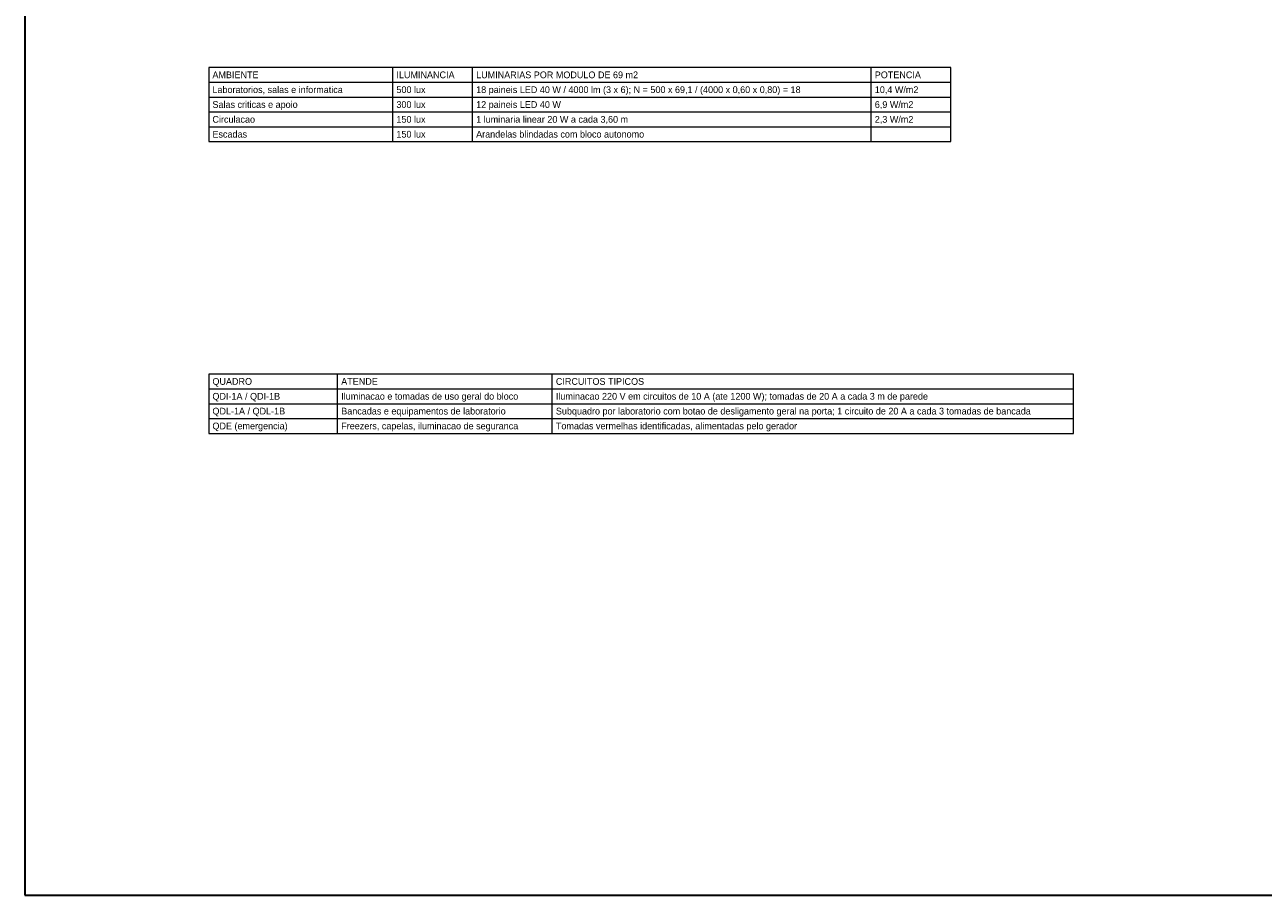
# Model space of a CAD drawing. Header units: metres. Extents: x -12 to 152, y -66 to 49.
# Tile 1 of 6: x -12 to 69, y -66 to -9. Entities that reach past the tile are written whole.
import ezdxf
from ezdxf.enums import TextEntityAlignment as Align

# ---------------------------------------------------------------- set-up
doc = ezdxf.new("R2010")
doc.units = ezdxf.units.M
doc.layers.add('COTA', color=8, linetype='Continuous', lineweight=13, true_color=0x6a6a6a)
doc.layers.add('FOLHA', color=7, linetype='Continuous', lineweight=35)
doc.layers.add('NOTA', color=7, linetype='Continuous', lineweight=18)

msp = doc.modelspace()

# ---------------------------------------------------------------- linework, layer by layer
at = {"layer": 'COTA'}
for p, q in [((12, -16.84), (12, -12)), ((17.2, -16.84), (17.2, -12)), ((43.2, -16.84), (43.2, -12)), ((0, -12.968), (48.4, -12.968)), ((0, -13.936), (48.4, -13.936)), ((0, -14.904), (48.4, -14.904)), ((0, -15.872), (48.4, -15.872)), ((0, -16.84), (48.4, -16.84)), ((8.4, -35.872), (8.4, -32)), ((22.4, -35.872), (22.4, -32)), ((0, -32.968), (56.4, -32.968)), ((0, -33.936), (56.4, -33.936)), ((0, -34.904), (56.4, -34.904)), ((0, -35.872), (56.4, -35.872))]:
    msp.add_line(p, q, dxfattribs=at)
for points in [[(0, -16.84), (48.4, -16.84), (48.4, -12), (0, -12)], [(0, -35.872), (56.4, -35.872), (56.4, -32), (0, -32)]]:
    msp.add_lwpolyline(points, close=True, dxfattribs=at)
at = {"layer": 'FOLHA'}
msp.add_lwpolyline([(-12, -66), (152.2, -66), (152.2, 48.8), (-12, 48.8)], close=True, dxfattribs=at)

# ---------------------------------------------------------------- texts
at = {"layer": 'NOTA'}
for s, p in [('AMBIENTE', (0.24, -12.484)), ('ILUMINANCIA', (12.24, -12.484)), ('LUMINARIAS POR MODULO DE 69 m2', (17.44, -12.484)), ('POTENCIA', (43.44, -12.484)), ('Laboratorios, salas e informatica', (0.24, -13.452)), ('500 lux', (12.24, -13.452)), ('18 paineis LED 40 W / 4000 lm (3 x 6); N = 500 x 69,1 / (4000 x 0,60 x 0,80) = 18', (17.44, -13.452)), ('10,4 W/m2', (43.44, -13.452)), ('Salas criticas e apoio', (0.24, -14.42)), ('300 lux', (12.24, -14.42)), ('12 paineis LED 40 W', (17.44, -14.42)), ('6,9 W/m2', (43.44, -14.42)), ('Circulacao', (0.24, -15.388)), ('150 lux', (12.24, -15.388)), ('1 luminaria linear 20 W a cada 3,60 m', (17.44, -15.388)), ('2,3 W/m2', (43.44, -15.388)), ('Escadas', (0.24, -16.356)), ('150 lux', (12.24, -16.356)), ('Arandelas blindadas com bloco autonomo', (17.44, -16.356)), ('QUADRO', (0.24, -32.484)), ('ATENDE', (8.64, -32.484)), ('CIRCUITOS TIPICOS', (22.64, -32.484)), ('QDI-1A / QDI-1B', (0.24, -33.452)), ('Iluminacao e tomadas de uso geral do bloco', (8.64, -33.452)), ('Iluminacao 220 V em circuitos de 10 A (ate 1200 W); tomadas de 20 A a cada 3 m de parede', (22.64, -33.452)), ('QDL-1A / QDL-1B', (0.24, -34.42)), ('Bancadas e equipamentos de laboratorio', (8.64, -34.42)), ('Subquadro por laboratorio com botao de desligamento geral na porta; 1 circuito de 20 A a cada 3 tomadas de bancada', (22.64, -34.42)), ('QDE (emergencia)', (0.24, -35.388)), ('Freezers, capelas, iluminacao de seguranca', (8.64, -35.388)), ('Tomadas vermelhas identificadas, alimentadas pelo gerador', (22.64, -35.388))]:
    msp.add_text(s, height=0.44, dxfattribs=at).set_placement(p, align=Align.MIDDLE_LEFT)

doc.saveas('drawing.dxf')
